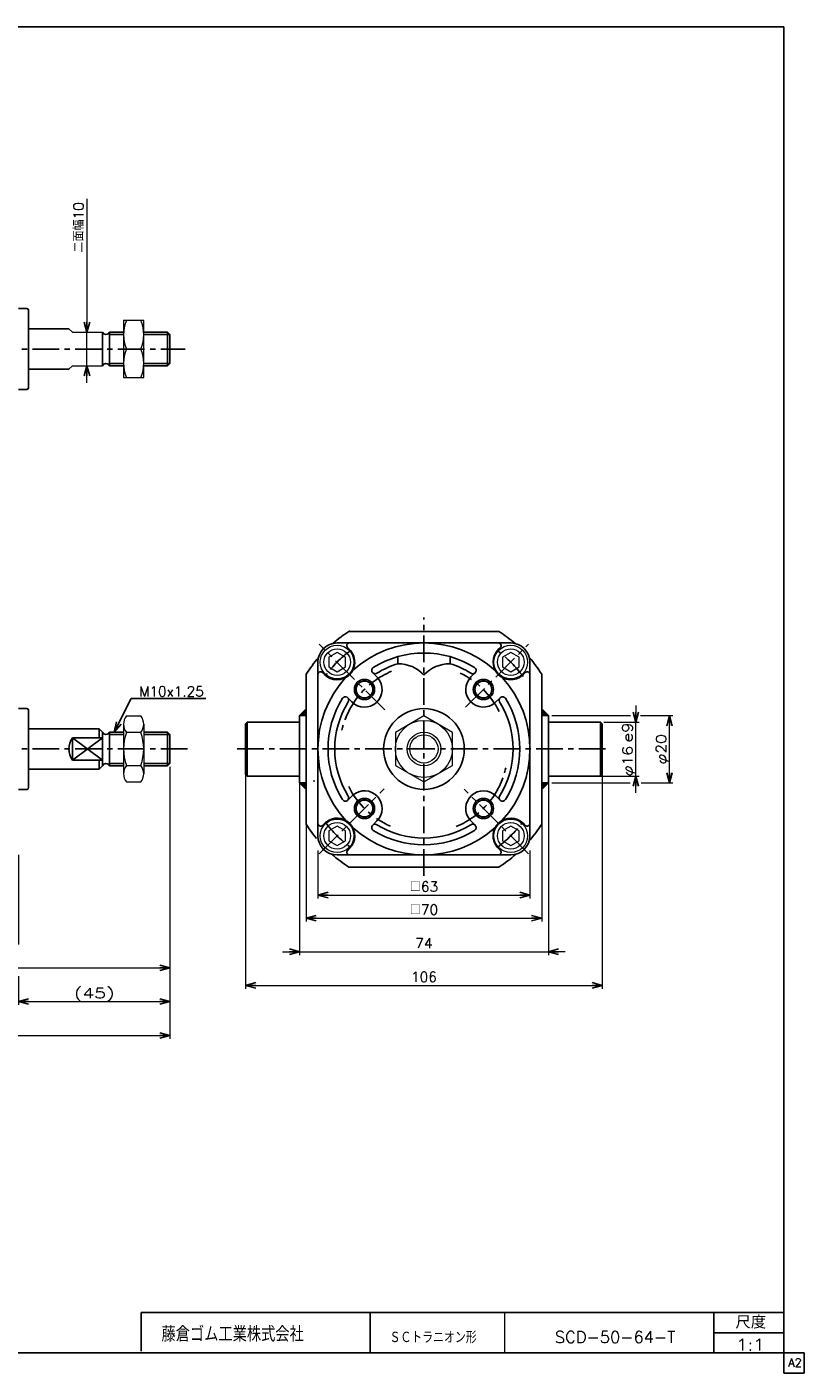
# Model space of a CAD drawing. Header units: millimetres. Extents: x -272 to 287, y -200 to 200.
# Tile 2 of 2: x 56 to 287, y -200 to 200. Entities that reach past the tile are written whole.
import ezdxf
from ezdxf.enums import TextEntityAlignment as Align

# ---------------------------------------------------------------- set-up
doc = ezdxf.new("R2010")
doc.units = ezdxf.units.MM
doc.header["$LTSCALE"] = 0.25
doc.header["$PDSIZE"] = 1
doc.linetypes.add('CENTER', pattern=[50.8, 31.75, -6.35, 6.35, -6.35])
doc.layers.add('ZUWAKU', color=7, linetype='Continuous')
doc.styles.add('FdaStyle0', font='txt.shx', dxfattribs={"bigfont": 'bigfont'})
doc.dimstyles.new('DaDimRotatedStyle', dxfattribs={"dimtxt": 3, "dimasz": 3.000002, "dimexe": 1, "dimexo": 1, "dimgap": 1, "dimtad": 3, "dimdsep": 46, "dimtxsty": 'FdaStyle0', "dimblk1": 'OPEN30', "dimblk2": 'OPEN30', "dimsah": 1, "dimcen": 0.09, "dimclrd": 4, "dimclre": 4, "dimclrt": 4, "dimadec": 0, "dimazin": 2, "dimtfac": 1, "dimtdec": 4, "dimtmove": 0, "dimatfit": 0, "dimfxl": 1, "dimarcsym": 0})

# ---------------------------------------------------------------- blocks, each defined once
blk = doc.blocks.new('_OPEN30')
at = {"color": 0, "linetype": 'ByBlock', "lineweight": -2}
for p, q in [((-1, 0.267949), (0, 0)), ((0, 0), (-1, -0.267949)), ((0, 0), (-1, 0))]:
    blk.add_line(p, q, dxfattribs=at)
blk = doc.blocks.new('DC_GROUP_Φ50_1')
at = {"color": 4, "linetype": 'Continuous', "lineweight": 13}
for p, q in [((199.82, 14.14), (197.32, 12.69)), ((197.32, 12.69), (197.32, 9.81)), ((202.32, 12.69), (199.82, 14.14)), ((202.32, 9.81), (202.32, 12.69)), ((197.32, 9.81), (199.82, 8.36)), ((199.82, 8.36), (202.32, 9.81))]:
    blk.add_line(p, q, dxfattribs=at)
for radius in [5, 3.96]:
    blk.add_circle((199.82, 11.25), radius, dxfattribs=at)
blk = doc.blocks.new('DC_GROUP_Φ50_2')
at = {"color": 4, "linetype": 'Continuous', "lineweight": 13}
for p, q in [((148.22, 14.14), (145.72, 12.69)), ((145.72, 12.69), (145.72, 9.81)), ((150.72, 12.69), (148.22, 14.14)), ((150.72, 9.81), (150.72, 12.69)), ((145.72, 9.81), (148.22, 8.36)), ((148.22, 8.36), (150.72, 9.81))]:
    blk.add_line(p, q, dxfattribs=at)
for radius in [5, 3.96]:
    blk.add_circle((148.22, 11.25), radius, dxfattribs=at)
blk = doc.blocks.new('DC_GROUP_Φ50_3')
at = {"color": 4, "linetype": 'Continuous', "lineweight": 13}
for p, q in [((148.21, -37.47), (145.71, -38.92)), ((145.71, -38.92), (145.71, -41.8)), ((150.71, -38.92), (148.21, -37.47)), ((150.71, -41.8), (150.71, -38.92)), ((145.71, -41.8), (148.21, -43.25)), ((148.21, -43.25), (150.71, -41.8))]:
    blk.add_line(p, q, dxfattribs=at)
for radius in [5, 3.96]:
    blk.add_circle((148.21, -40.36), radius, dxfattribs=at)
blk = doc.blocks.new('DC_GROUP_Φ50_4')
at = {"color": 4, "linetype": 'Continuous', "lineweight": 13}
for p, q in [((199.82, -37.47), (197.32, -38.92)), ((197.32, -38.92), (197.32, -41.8)), ((202.32, -38.92), (199.82, -37.47)), ((202.32, -41.8), (202.32, -38.92)), ((197.32, -41.8), (199.82, -43.25)), ((199.82, -43.25), (202.32, -41.8))]:
    blk.add_line(p, q, dxfattribs=at)
for radius in [5, 3.96]:
    blk.add_circle((199.82, -40.36), radius, dxfattribs=at)
blk = doc.blocks.new('DC_GROUP_Φ50_5')
at = {"color": 4, "linetype": 'Continuous', "lineweight": 13}
for p, q in [((174.02, -4.73), (165.52, -9.64)), ((182.52, -9.64), (174.02, -4.73)), ((165.52, -9.64), (165.52, -19.46)), ((182.52, -19.46), (182.52, -9.64)), ((165.52, -19.46), (174.02, -24.36)), ((174.02, -24.36), (182.52, -19.46))]:
    blk.add_line(p, q, dxfattribs=at)
for radius in [8.5, 5, 4.19]:
    blk.add_circle((174.02, -14.55), radius, dxfattribs=at)
blk = doc.blocks.new('DC_GROUP_Φ50_6')
at = {"color": 4, "linetype": 'Continuous', "lineweight": 13}
for p, q in [((84.74, -7.19), (84.74, -21.91)), ((85.64, -4.73), (89.84, -4.73)), ((90.74, -7.19), (90.74, -21.91)), ((89.84, -9.64), (85.64, -9.64)), ((85.64, -19.46), (89.84, -19.46)), ((85.64, -24.36), (89.84, -24.36))]:
    blk.add_line(p, q, dxfattribs=at)
for centre, radius, start, end in [((88.52, -7.19), 3.78, 139.5701, 220.4299), ((86.96, -7.19), 3.78, 319.5701, 40.4299), ((98.52, -14.55), 13.78, 159.1359, 200.8641), ((76.96, -14.55), 13.78, 339.1359, 20.8641), ((88.52, -21.91), 3.78, 139.5701, 220.4299), ((86.96, -21.91), 3.78, 319.5701, 40.4299)]:
    blk.add_arc(centre, radius, start, end, dxfattribs=at)
blk = doc.blocks.new('DA_IMAGEDIMGROUP_1')
at = {"color": 4, "linetype": 'Continuous', "lineweight": 13}
for p, q in [((237.02, -1.63), (237.02, -6.63)), ((227.52, -6.63), (238.02, -6.63)), ((237.02, -22.63), (237.02, -6.63)), ((227.32, -22.63), (238.02, -22.63)), ((237.02, -27.63), (237.02, -22.63))]:
    blk.add_line(p, q, dxfattribs=at)
at = {"color": 4, "xscale": 3.000002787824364, "yscale": 2.999989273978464}
for p, rotation in [((237.02, -6.63), 270), ((237.02, -22.63), 90)]:
    blk.add_blockref('_OPEN30', p, dxfattribs=dict(at, rotation=rotation))
at = {"color": 4, "style": 'FdaStyle0'}
blk.add_text('e9', height=3, rotation=90, dxfattribs=at).set_placement((236.02, -12.63), (236.02, -6.63), align=Align.FIT)
at = {"color": 4, "style": 'FdaStyle0', "width": 0.9375}
blk.add_text('φ16', height=3, rotation=90, dxfattribs=at).set_placement((236.02, -22.63), (236.02, -13.63), align=Align.FIT)
blk = doc.blocks.new('DC_GROUP_Φ50_7')
at = {"color": 4, "linetype": 'Continuous', "lineweight": 13}
for p, q in [((212.02, -4.63), (235.45, -4.63)), ((238.39, -4.63), (248.02, -4.63)), ((247.02, -24.63), (247.02, -4.63)), ((212.02, -24.63), (235.29, -24.63)), ((238.55, -24.63), (248.02, -24.63))]:
    blk.add_line(p, q, dxfattribs=at)
at = {"color": 4, "xscale": 3.000002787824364, "yscale": 2.999989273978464}
for p, rotation in [((247.02, -4.63), 90), ((247.02, -24.63), 270)]:
    blk.add_blockref('_OPEN30', p, dxfattribs=dict(at, rotation=rotation))
at = {"color": 4, "style": 'FdaStyle0', "width": 0.9375}
blk.add_text('φ20', height=3, rotation=90, dxfattribs=at).set_placement((246.02, -19.13), (246.02, -10.13), align=Align.FIT)
blk = doc.blocks.new('*D10')
at = {"color": 4, "linetype": 'Continuous', "lineweight": 13}
for p, q in [((98.52, -19.87), (98.52, -100.68)), ((-87.48, -46.05), (-87.48, -100.68)), ((-87.48, -99.68), (98.52, -99.68))]:
    blk.add_line(p, q, dxfattribs=at)
at = {"color": 4, "xscale": 3.000002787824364, "yscale": 2.999989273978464}
for p, rotation in [((-87.48, -99.68), 180), ((98.52, -99.68), 360)]:
    blk.add_blockref('_OPEN30', p, dxfattribs=dict(at, rotation=rotation))
at = {"color": 4, "insert": (5.52, -98.68), "char_height": 3, "width": 15, "attachment_point": 8, "style": 'FdaStyle0'}
blk.add_mtext('\\T1.00;186', dxfattribs=at)
blk = doc.blocks.new('DC_GROUP_Φ50_9')
at = {"color": 4, "linetype": 'Continuous', "lineweight": 13}
for p, q in [((98.52, -19.87), (98.52, -80.6)), ((-16.98, -52.99), (-16.98, -54.71)), ((-16.98, -61.8), (-16.98, -80.6)), ((-16.98, -79.6), (98.52, -79.6))]:
    blk.add_line(p, q, dxfattribs=at)
at = {"color": 4, "xscale": 3.000002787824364, "yscale": 2.999989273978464}
for p, rotation in [((-16.98, -79.6), 180), ((98.52, -79.6), 360)]:
    blk.add_blockref('_OPEN30', p, dxfattribs=dict(at, rotation=rotation))
at = {"color": 4, "style": 'FdaStyle0'}
blk.add_text('115.5', height=3, dxfattribs=at).set_placement((33.27, -78.6), (48.27, -78.6), align=Align.FIT)
blk = doc.blocks.new('DC_GROUP_Φ50_10')
at = {"color": 4, "linetype": 'Continuous', "lineweight": 13}
for p, q in [((98.52, -19.87), (98.52, -90.6)), ((-87.48, -46.05), (-87.48, -90.6)), ((53.52, -46.05), (53.52, -72.64)), ((53.52, -82.11), (53.52, -90.6)), ((-87.48, -89.6), (53.52, -89.6)), ((53.52, -89.6), (98.52, -89.6))]:
    blk.add_line(p, q, dxfattribs=at)
at = {"color": 4, "xscale": 3.000002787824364, "yscale": 2.999989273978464}
for p, rotation in [((-87.48, -89.6), 180), ((53.52, -89.6), 360), ((53.52, -89.6), 180), ((98.52, -89.6), 360)]:
    blk.add_blockref('_OPEN30', p, dxfattribs=dict(at, rotation=rotation))
at = {"color": 4, "style": 'FdaStyle0'}
for s, p, p2 in [('141', (-21.48, -88.6), (-12.48, -88.6)), ('(45)', (70.02, -88.6), (82.02, -88.6))]:
    blk.add_text(s, height=3, dxfattribs=at).set_placement(p, p2, align=Align.FIT)
blk = doc.blocks.new('*D14')
at = {"color": 4, "linetype": 'Continuous', "lineweight": 13}
for p, q in [((121.02, -22.29), (121.02, -85.79)), ((227.02, -22.29), (227.02, -85.79)), ((121.02, -84.79), (227.02, -84.79))]:
    blk.add_line(p, q, dxfattribs=at)
at = {"color": 4, "xscale": 3.000002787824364, "yscale": 2.999989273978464}
for p, rotation in [((121.02, -84.79), 180), ((227.02, -84.79), 360)]:
    blk.add_blockref('_OPEN30', p, dxfattribs=dict(at, rotation=rotation))
at = {"color": 4, "insert": (174.02, -83.79), "char_height": 3, "width": 15, "attachment_point": 8, "style": 'FdaStyle0'}
blk.add_mtext('\\T1.00;106', dxfattribs=at)
blk = doc.blocks.new('DA_IMAGEDIMGROUP_2')
at = {"color": 4, "linetype": 'Continuous', "lineweight": 13}
for p, q in [((137.02, -22.99), (137.02, -75.79)), ((211.02, -24.79), (211.02, -75.79)), ((132.02, -74.79), (137.02, -74.79)), ((137.02, -74.79), (211.02, -74.79)), ((216.02, -74.79), (211.02, -74.79))]:
    blk.add_line(p, q, dxfattribs=at)
at = {"color": 4, "xscale": 3.000002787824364, "yscale": 2.999989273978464}
for p, rotation in [((137.02, -74.79), 360), ((211.02, -74.79), 180)]:
    blk.add_blockref('_OPEN30', p, dxfattribs=dict(at, rotation=rotation))
at = {"color": 4, "insert": (174.02, -73.79), "char_height": 3, "width": 11.25, "attachment_point": 8, "style": 'FdaStyle0'}
blk.add_mtext('\\T1.00;74', dxfattribs=at)
blk = doc.blocks.new('*D16')
at = {"color": 4, "linetype": 'Continuous', "lineweight": 13}
for p, q in [((139.02, -37.09), (139.02, -65.79)), ((209.02, -37.09), (209.02, -65.79)), ((139.02, -64.79), (209.02, -64.79))]:
    blk.add_line(p, q, dxfattribs=at)
at = {"color": 4, "xscale": 3.000002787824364, "yscale": 2.999989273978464}
for p, rotation in [((139.02, -64.79), 180), ((209.02, -64.79), 360)]:
    blk.add_blockref('_OPEN30', p, dxfattribs=dict(at, rotation=rotation))
at = {"color": 4, "insert": (174.02, -63.79), "char_height": 3, "width": 15, "attachment_point": 8, "style": 'FdaStyle0'}
blk.add_mtext('\\T1.00;□70', dxfattribs=at)
blk = doc.blocks.new('*D17')
at = {"color": 4, "linetype": 'Continuous', "lineweight": 13}
for p, q in [((142.52, -44.75), (142.52, -58.95)), ((205.52, -44.75), (205.52, -58.95)), ((142.52, -57.95), (205.52, -57.95))]:
    blk.add_line(p, q, dxfattribs=at)
at = {"color": 4, "xscale": 3.000002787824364, "yscale": 2.999989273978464}
for p, rotation in [((142.52, -57.95), 180), ((205.52, -57.95), 360)]:
    blk.add_blockref('_OPEN30', p, dxfattribs=dict(at, rotation=rotation))
at = {"color": 4, "insert": (174.02, -56.95), "char_height": 3, "width": 15, "attachment_point": 8, "style": 'FdaStyle0'}
blk.add_mtext('\\T1.00;□63', dxfattribs=at)
blk = doc.blocks.new('DC_GROUP_Φ50_11')
at = {"color": 4, "linetype": 'Continuous', "lineweight": 13}
for p, q in [((90.74, 112.79), (84.74, 112.79)), ((84.74, 112.79), (84.74, 95.79)), ((90.74, 95.79), (90.74, 112.79)), ((85.64, 104.29), (89.85, 104.29)), ((84.74, 95.79), (90.74, 95.79))]:
    blk.add_line(p, q, dxfattribs=at)
for centre, start, end in [((95.19, 108.54), 156.0093, 203.9907), ((80.3, 108.54), 336.0093, 23.9907), ((95.19, 100.04), 156.0093, 203.9907), ((80.3, 100.04), 336.0093, 23.9907)]:
    blk.add_arc(centre, 10.45, start, end, dxfattribs=at)
blk = doc.blocks.new('DA_IMAGEDIMGROUP_3')
at = {"color": 4, "linetype": 'Continuous', "lineweight": 13}
for p, q in [((73.87, 148.91), (73.87, 109.29)), ((73.87, 99.29), (73.87, 109.29)), ((73.87, 94.29), (73.87, 99.29))]:
    blk.add_line(p, q, dxfattribs=at)
at = {"color": 4, "xscale": 3.000002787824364, "yscale": 2.999989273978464}
for p, rotation in [((73.87, 109.29), 270), ((73.87, 99.29), 90)]:
    blk.add_blockref('_OPEN30', p, dxfattribs=dict(at, rotation=rotation))
at = {"color": 4, "insert": (72.87, 132.91), "char_height": 3, "width": 22.5, "attachment_point": 7, "rotation": 90, "style": 'FdaStyle0'}
blk.add_mtext('\\T1.00;二面幅10', dxfattribs=at)

msp = doc.modelspace()

# ---------------------------------------------------------------- linework, layer by layer
at = {"color": 4, "linetype": 'Continuous', "lineweight": 25}
for p, q in [((56.02, 116.288), (53.52, 116.288)), ((56.52, 115.788), (56.52, 104.288)), ((56.52, 110.288), (68.52, 110.288)), ((78.52, 104.288), (78.52, 109.288)), ((84.741, 109.288), (80.52, 109.288)), ((80.52, 109.288), (80.52, 104.288)), ((84.741, 108.613), (80.52, 108.613)), ((97.845, 109.288), (90.741, 109.288)), ((98.52, 108.613), (90.741, 108.613)), ((98.52, 108.613), (97.845, 109.288)), ((97.845, 109.288), (97.845, 104.288)), ((98.52, 104.288), (98.52, 108.613)), ((56.52, 92.788), (56.52, 104.288)), ((78.52, 104.288), (78.52, 99.288)), ((80.52, 99.288), (80.52, 104.288)), ((97.845, 99.288), (97.845, 104.288)), ((98.52, 104.288), (98.52, 99.963)), ((56.52, 98.288), (68.52, 98.288)), ((84.741, 99.963), (80.52, 99.963)), ((84.741, 99.288), (80.52, 99.288)), ((98.52, 99.963), (90.741, 99.963)), ((97.845, 99.288), (90.741, 99.288)), ((98.52, 99.963), (97.845, 99.288)), ((56.02, 92.288), (53.52, 92.288)), ((151.716, 20.372), (196.314, 20.372)), ((148.215, 16.951), (174.015, 16.951)), ((199.815, 16.951), (174.015, 16.951)), ((152.185, 14.706), (151.306, 15.585)), ((166.265, 12.877), (166.265, 10.792)), ((181.765, 12.877), (181.765, 10.792)), ((196.112, 14.973), (196.725, 15.585)), ((142.515, -40.349), (142.515, 11.251)), ((144.494, 7.548), (143.881, 8.161)), ((160.317, 6.574), (158.791, 8.1)), ((187.981, 6.841), (189.24, 8.1)), ((203.27, 7.281), (204.15, 8.161)), ((205.515, -40.349), (205.515, 11.251)), ((139.015, -36.927), (139.015, 7.671)), ((209.015, 7.671), (209.015, -36.927)), ((81.992, -9.549), (86.992, 0.451)), ((86.992, 0.451), (109.192, 0.451)), ((152.625, -0.584), (151.366, 0.675)), ((195.138, -0.851), (196.664, 0.675)), ((56.02, -2.549), (53.52, -2.549)), ((56.52, -3.049), (56.52, -14.549)), ((137.015, -4.628), (139.015, -2.628)), ((138.591, -4.628), (137.803, -3.84)), ((139.015, -4.628), (138.015, -3.628)), ((139.015, -4.204), (138.227, -3.416)), ((139.015, -3.78), (138.44, -3.204)), ((139.015, -3.355), (138.652, -2.992)), ((139.015, -2.931), (138.864, -2.78)), ((211.015, -4.628), (209.015, -2.628)), ((209.015, -2.931), (209.167, -2.78)), ((209.015, -3.355), (209.379, -2.992)), ((209.015, -3.78), (209.591, -3.204)), ((209.015, -4.204), (209.803, -3.416)), ((209.015, -4.628), (210.015, -3.628)), ((209.44, -4.628), (210.227, -3.84)), ((121.515, -6.628), (121.015, -7.128)), ((121.015, -7.128), (121.015, -22.128)), ((136.815, -6.628), (121.515, -6.628)), ((121.515, -22.628), (121.515, -6.628)), ((137.015, -4.628), (137.015, -24.628)), ((137.015, -4.628), (139.015, -4.628)), ((137.015, -4.628), (139.015, -4.628)), ((137.318, -4.628), (137.167, -4.477)), ((137.743, -4.628), (137.379, -4.264)), ((138.167, -4.628), (137.591, -4.052)), ((211.015, -4.628), (209.015, -4.628)), ((211.015, -4.628), (209.015, -4.628)), ((209.864, -4.628), (210.44, -4.052)), ((210.288, -4.628), (210.652, -4.264)), ((210.712, -4.628), (210.864, -4.477)), ((211.015, -4.628), (211.015, -24.628)), ((211.015, -6.628), (226.515, -6.628)), ((227.015, -7.128), (226.515, -6.628)), ((226.515, -6.628), (226.515, -22.628)), ((227.015, -22.128), (227.015, -7.128)), ((56.52, -8.549), (77.52, -8.549)), ((69.52, -11.234), (69.52, -17.864)), ((69.52, -11.234), (78.52, -11.234)), ((69.52, -17.864), (78.52, -11.234)), ((69.52, -11.234), (78.52, -17.864)), ((77.52, -8.549), (78.52, -9.549)), ((77.52, -8.549), (77.52, -11.234)), ((78.52, -14.549), (78.52, -9.549)), ((84.741, -9.549), (80.52, -9.549)), ((80.52, -9.549), (80.52, -14.549)), ((84.741, -10.224), (80.52, -10.224)), ((97.845, -9.549), (90.741, -9.549)), ((98.52, -10.224), (90.741, -10.224)), ((98.52, -10.224), (97.845, -9.549)), ((97.845, -9.549), (97.845, -14.549)), ((98.52, -14.549), (98.52, -10.224)), ((56.52, -26.049), (56.52, -14.549)), ((78.52, -14.549), (78.52, -19.549)), ((80.52, -19.549), (80.52, -14.549)), ((97.845, -19.549), (97.845, -14.549)), ((98.52, -14.549), (98.52, -18.874)), ((69.52, -17.864), (78.52, -17.864)), ((77.52, -20.549), (77.52, -17.864)), ((77.52, -20.549), (78.52, -19.549)), ((84.741, -18.874), (80.52, -18.874)), ((84.741, -19.549), (80.52, -19.549)), ((98.52, -18.874), (90.741, -18.874)), ((97.845, -19.549), (90.741, -19.549)), ((98.52, -18.874), (97.845, -19.549)), ((56.52, -20.549), (77.52, -20.549)), ((121.515, -22.628), (121.015, -22.128)), ((136.815, -22.628), (121.515, -22.628)), ((211.215, -22.628), (226.515, -22.628)), ((226.315, -22.628), (226.991, -22.628)), ((226.515, -22.628), (227.015, -22.128)), ((56.02, -26.549), (53.52, -26.549)), ((137.015, -24.628), (139.015, -24.628)), ((137.015, -24.628), (139.015, -26.628)), ((137.318, -24.628), (137.167, -24.78)), ((137.743, -24.628), (137.379, -24.992)), ((138.167, -24.628), (137.591, -25.204)), ((138.591, -24.628), (137.803, -25.416)), ((139.015, -24.628), (138.015, -25.628)), ((139.015, -25.052), (138.227, -25.84)), ((139.015, -25.477), (138.44, -26.052)), ((139.015, -25.901), (138.652, -26.264)), ((139.015, -26.325), (138.864, -26.477)), ((211.015, -24.628), (209.015, -24.628)), ((211.015, -24.628), (209.015, -26.628)), ((209.015, -24.628), (210.015, -25.628)), ((209.015, -25.052), (209.803, -25.84)), ((209.015, -25.477), (209.591, -26.052)), ((209.015, -25.901), (209.379, -26.264)), ((209.015, -26.325), (209.167, -26.477)), ((209.44, -24.628), (210.227, -25.416)), ((209.864, -24.628), (210.44, -25.204)), ((210.288, -24.628), (210.652, -24.992)), ((210.712, -24.628), (210.864, -24.78)), ((152.892, -28.247), (151.366, -29.773)), ((195.405, -28.514), (196.664, -29.773)), ((160.05, -35.939), (158.791, -37.198)), ((187.714, -35.672), (189.24, -37.198)), ((144.761, -36.379), (143.881, -37.259)), ((203.537, -36.646), (204.15, -37.259)), ((195.845, -43.804), (196.725, -44.683)), ((148.215, -46.049), (174.015, -46.049)), ((151.918, -44.071), (151.306, -44.683)), ((199.815, -46.049), (174.015, -46.049)), ((196.314, -49.628), (151.716, -49.628))]:
    msp.add_line(p, q, dxfattribs=at)
at = {"color": 4, "linetype": 'Continuous', "lineweight": 13}
for p, q in [((69.52, 109.288), (68.52, 110.288)), ((69.52, 109.288), (78.52, 109.288)), ((84.741, 109.288), (84.741, 99.288)), ((68.52, 98.288), (69.52, 99.288)), ((69.52, 99.288), (78.52, 99.288)), ((84.741, -9.549), (84.741, -19.549))]:
    msp.add_line(p, q, dxfattribs=at)
at = {"color": 4, "linetype": 'CENTER', "lineweight": 25}
for p, q in [((-94.723, 104.288), (103.006, 104.288)), ((174.015, -52.277), (174.015, 24.522)), ((162.376, -2.909), (142.903, 16.564)), ((186.388, -2.177), (205.128, 16.564)), ((-94.723, -14.549), (104.874, -14.549)), ((118.481, -14.549), (229.162, -14.549)), ((142.903, -45.662), (162.151, -26.414)), ((205.128, -45.662), (185.996, -26.529))]:
    msp.add_line(p, q, dxfattribs=at)
at = {"color": 4, "linetype": 'Continuous', "lineweight": 25}
for centre, radius in [((156.338, 3.129), 3), ((156.338, 3.129), 2.5), ((191.693, 3.129), 3), ((191.693, 3.129), 2.5), ((174.015, -14.549), 12), ((156.338, -32.227), 3), ((156.338, -32.227), 2.5), ((191.693, -32.227), 3), ((191.693, -32.227), 2.5)]:
    msp.add_circle(centre, radius, dxfattribs=at)
for centre, radius, start, end in [((56.02, 115.788), 0.5, 0, 90), ((79.52, 109.692), 1.078, 201.9613, 338.0387), ((79.52, 98.885), 1.078, 21.9613, 158.0387), ((56.02, 92.788), 0.5, 270, 360), ((174.015, -14.628), 41.5, 121.978, 130.77238), ((174.015, -14.628), 41.5, 49.22762, 57.49809), ((148.215, 11.251), 5.7, 90, 180), ((151.871, 16.151), 0.8, 90, 225), ((174.015, -14.549), 31.5, 47.70516, 132.29484), ((196.159, 16.151), 0.8, 315, 90), ((199.815, 11.251), 5.7, 0, 90), ((174.015, -14.628), 41.5, 139.05242, 147.49809), ((148.206, 11.26), 5.25, 225, 40.8865), ((174.015, -14.549), 28.5, 58.13656, 121.86344), ((199.825, 11.26), 5.25, 135, 310.8865), ((174.015, -14.628), 41.5, 32.50191, 40.94758), ((143.315, 7.595), 0.8, 45, 180), ((159.498, 8.807), 1, 121.86344, 301.86344), ((174.015, -14.549), 26.5, 107.00486, 121.86344), ((166.265, 0.134), 10.658, 43.35334, 90), ((181.765, 0.134), 10.658, 90, 136.64666), ((174.015, -14.549), 26.5, 58.13656, 72.99514), ((188.532, 8.807), 1, 238.13656, 58.13656), ((204.715, 7.595), 0.8, 360, 135), ((174.015, -14.549), 31.5, 137.70516, 222.29484), ((156.338, 3.129), 5.25, 225, 40.8865), ((191.693, 3.129), 5.25, 135, 310.8865), ((174.015, -14.549), 31.5, 317.70516, 42.29484), ((174.015, -14.549), 28.5, 148.13656, 211.86344), ((150.659, -0.032), 1, 328.13656, 148.13656), ((197.371, -0.032), 1, 31.86344, 211.86344), ((174.015, -14.549), 28.5, 328.13656, 31.86344), ((56.02, -3.049), 0.5, 0, 90), ((174.015, -14.549), 26.5, 148.13656, 211.86344), ((174.015, -14.549), 26.5, 328.13656, 31.86344), ((136.815, -6.428), 0.2, 270, 0), ((74.515, -14.549), 5.995, 146.42717, 213.57283), ((79.52, -9.146), 1.078, 201.9613, 338.0387), ((79.52, -19.952), 1.078, 21.9613, 158.0387), ((136.815, -22.828), 0.2, 0, 90), ((136.815, -22.828), 0.2, 0, 90), ((211.215, -22.828), 0.2, 90, 180), ((56.02, -26.049), 0.5, 270, 360), ((156.338, -32.227), 5.25, 315, 130.8865), ((191.693, -32.227), 5.25, 45, 220.8865), ((150.659, -29.066), 1, 211.86344, 31.86344), ((197.371, -29.066), 1, 148.13656, 328.13656), ((148.206, -40.358), 5.25, 315, 130.8865), ((199.825, -40.358), 5.25, 45, 220.8865), ((174.015, -14.628), 41.5, 212.50191, 219.78758), ((143.315, -36.693), 0.8, 180, 315), ((174.015, -14.549), 31.5, 227.70516, 312.29484), ((159.498, -37.905), 1, 58.13656, 238.13656), ((174.015, -14.549), 28.5, 238.13656, 301.86344), ((174.015, -14.549), 26.5, 238.13656, 301.86344), ((188.532, -37.905), 1, 301.86344, 121.86344), ((204.715, -36.693), 0.8, 225, 0), ((174.015, -14.628), 41.5, 318.92945, 327.49809), ((148.215, -40.349), 5.7, 180, 270), ((199.815, -40.349), 5.7, 270, 0), ((174.015, -14.628), 41.5, 228.75371, 237.49809), ((151.871, -45.249), 0.8, 135, 270), ((196.159, -45.249), 0.8, 270, 45), ((174.015, -14.628), 41.5, 302.50191, 311.24629)]:
    msp.add_arc(centre, radius, start, end, dxfattribs=at)
at = {"color": 4, "linetype": 'CENTER', "lineweight": 25}
for radius, start, end in [(36.5, 127.14511, 142.85489), (36.5, 36.21599, 52.85489), (25, 112.56407, 167.03261), (25, 26.46628, 64.52273), (25, 292.56407, 347.03261), (25, 206.62277, 246.66588), (36.5, 216.75182, 232.85489), (36.5, 307.14511, 322.85489)]:
    msp.add_arc((174.015, -14.549), radius, start, end, dxfattribs=at)
at = {"color": 5, "linetype": 'Continuous'}
msp.add_point((141.324, -24.026), dxfattribs=at)
at = {"layer": 'ZUWAKU', "color": 5, "linetype": 'Continuous', "lineweight": 25}
for p, q in [((281, 200), (-272, 200)), ((281, -200), (281, 200)), ((287, -194), (-272, -194)), ((287, -200), (287, -194)), ((287, -200), (281, -200))]:
    msp.add_line(p, q, dxfattribs=at)
at = {"layer": 'ZUWAKU', "color": 4, "linetype": 'Continuous', "lineweight": 25}
for p, q in [((90, -182), (281, -182)), ((90, -193.465), (90, -182)), ((158, -182), (158, -194)), ((260.135, -194), (260.135, -182)), ((260.135, -188), (281, -188))]:
    msp.add_line(p, q, dxfattribs=at)
at = {"layer": 'ZUWAKU', "color": 4, "linetype": 'Continuous', "lineweight": 13}
msp.add_line((198, -182), (198, -194), dxfattribs=at)

# ---------------------------------------------------------------- block references
at = {"linetype": 'Continuous'}
for name in ['DA_IMAGEDIMGROUP_3', 'DC_GROUP_Φ50_11', 'DC_GROUP_Φ50_2', 'DC_GROUP_Φ50_1', 'DA_IMAGEDIMGROUP_1', 'DC_GROUP_Φ50_6', 'DC_GROUP_Φ50_5', 'DC_GROUP_Φ50_7', 'DC_GROUP_Φ50_10', 'DC_GROUP_Φ50_9', 'DA_IMAGEDIMGROUP_2', 'DC_GROUP_Φ50_3', 'DC_GROUP_Φ50_4']:
    msp.add_blockref(name, (0, 0), dxfattribs=at)
at = {"color": 4, "xscale": 3.000002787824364, "yscale": 2.999989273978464, "rotation": 243.434948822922}
msp.add_blockref('_OPEN30', (81.992, -9.549), dxfattribs=at)

# ---------------------------------------------------------------- texts
at = {"color": 4, "style": 'FdaStyle0'}
for s, height, width, p, p2 in [('M10x1.25', 3, 0.8, (89.392, 1.051), (108.592, 1.051)), ('ＳＣトラニオン形', 3.5, 0.698113, (163.791, -191.121), (189.691, -191.121)), ('SCD-50-64-T', 3.5, 0.822989, (212.944, -191.034), (248.744, -191.034)), ('1:1', 3.5, 0.8, (266.838, -193.334), (275.238, -193.334))]:
    msp.add_text(s, height=height, dxfattribs=dict(at, width=width)).set_placement(p, p2, align=Align.FIT)
at = {"layer": 'ZUWAKU', "color": 4, "style": 'FdaStyle0'}
for s, height, width, p, p2 in [('尺度', 3.8, 0.749175, (266.615, -186.78), (275.695, -186.78)), ('藤倉ゴム工業株式会社', 4.5, 0.652778, (96.013, -190.657), (138.313, -190.657))]:
    msp.add_text(s, height=height, dxfattribs=dict(at, width=width)).set_placement(p, p2, align=Align.FIT)
at = {"layer": 'ZUWAKU', "color": 7, "style": 'FdaStyle0', "width": 0.8}
msp.add_text('A2', height=2.5, dxfattribs=at).set_placement((282.307, -198.125), (286.307, -198.125), align=Align.FIT)

# ---------------------------------------------------------------- dimensions: what is measured, and where the dimension line sits
at = {"linetype": 'Continuous', "lineweight": 13}
for base, p1, p2, picture, middle in [((98.52, -99.678), (-87.48, -45.049), (98.52, -18.874), '*D10', (5.52, -99.678)), ((227.015, -84.786), (121.015, -21.286), (227.015, -21.286), '*D14', (174.015, -84.786))]:
    dim = msp.add_linear_dim(base=base, p1=p1, p2=p2, dimstyle='DaDimRotatedStyle', override={"dimtxt": 3, "dimasz": 3.000002, "dimexe": 1, "dimexo": 1, "dimgap": 1, "dimtad": 3, "dimtih": 0, "dimtoh": 0, "dimdec": 2, "dimzin": 8, "dimtxsty": 'FdaStyle0', "dimblk1": 'OPEN30', "dimblk2": 'OPEN30', "dimsah": 1, "dimclrd": 4, "dimclre": 4, "dimclrt": 4, "dimazin": 2, "dimtofl": 1, "dimatfit": 0, "dimtolj": 0, "dimtzin": 8}, dxfattribs=at)
    dim.commit()
    dim.dimension.update_dxf_attribs({"geometry": picture, "text_midpoint": middle})
for base, p1, p2, picture, middle in [((209.015, -64.786), (139.015, -36.085), (209.015, -36.085), '*D16', (174.015, -64.786)), ((205.515, -57.951), (142.515, -43.751), (205.515, -43.751), '*D17', (174.015, -57.951))]:
    dim = msp.add_linear_dim(base=base, p1=p1, p2=p2, text='□<>', dimstyle='DaDimRotatedStyle', override={"dimtxt": 3, "dimasz": 3.000002, "dimexe": 1, "dimexo": 1, "dimgap": 1, "dimtad": 3, "dimtih": 0, "dimtoh": 0, "dimdec": 2, "dimzin": 8, "dimtxsty": 'FdaStyle0', "dimblk1": 'OPEN30', "dimblk2": 'OPEN30', "dimsah": 1, "dimclrd": 4, "dimclre": 4, "dimclrt": 4, "dimazin": 2, "dimtofl": 1, "dimatfit": 0, "dimtolj": 0, "dimtzin": 8}, dxfattribs=at)
    dim.commit()
    dim.dimension.update_dxf_attribs({"geometry": picture, "text_midpoint": middle})

doc.saveas('drawing.dxf')
